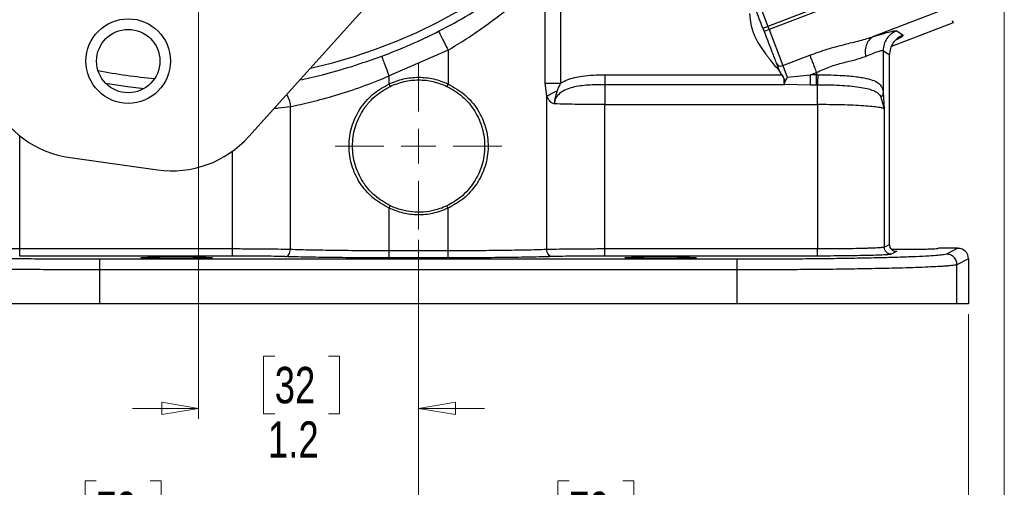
# Model space of a CAD drawing. Header units: inches. Extents: x 0.6 to 16.3, y 0.2 to 11.5.
# Tile 3 of 15: x 3.3 to 7, y 2.9 to 4.6. Entities that reach past the tile are written whole.
import ezdxf

# ---------------------------------------------------------------- set-up
doc = ezdxf.new("R2010")
doc.units = ezdxf.units.IN
doc.header["$MEASUREMENT"] = 0
doc.styles.add('SLDTEXTSTYLE0', font='TXT', dxfattribs={"width": 0.75})
doc.dimstyles.new('SLDDIMSTYLE0', dxfattribs={"dimtxt": 0.137795, "dimasz": 0.14, "dimexe": 0, "dimexo": 0.0625, "dimgap": 0.034449, "dimtad": 0, "dimdec": 1, "dimlfac": 1.5, "dimrnd": 1e-09, "dimzin": 12, "dimdsep": 46, "dimtxsty": 'SLDTEXTSTYLE0', "dimblk1": 'CLOSED', "dimblk2": 'CLOSED', "dimsah": 1, "dimcen": 0.09, "dimadec": 0, "dimazin": 3, "dimtfac": 1, "dimtdec": 1, "dimtofl": 0, "dimtmove": 0, "dimatfit": 3, "dimldrblk": 'CLOSED', "dimfxl": 0, "dimfrac": 2, "dimtolj": 1, "dimtzin": 12, "dimarcsym": 0})
doc.dimstyles.new('SLDDIMSTYLE1', dxfattribs={"dimtxt": 0.137795, "dimasz": 0.14, "dimexe": 0, "dimexo": 0.0625, "dimgap": 0.034449, "dimtad": 0, "dimdec": 1, "dimlfac": 1.5, "dimrnd": 1e-09, "dimzin": 12, "dimdsep": 46, "dimtxsty": 'SLDTEXTSTYLE0', "dimblk1": 'CLOSED', "dimblk2": 'CLOSED', "dimsah": 1, "dimcen": 0.09, "dimadec": 0, "dimazin": 3, "dimtfac": 1, "dimtofl": 0, "dimtmove": 0, "dimatfit": 3, "dimldrblk": 'CLOSED', "dimfxl": 0, "dimfrac": 2, "dimtolj": 1, "dimtzin": 12, "dimarcsym": 0})
doc.dimstyles.new('SLDDIMSTYLE3', dxfattribs={"dimtxt": 0.137795, "dimasz": 0.14, "dimexe": 0, "dimexo": 0.0625, "dimgap": 0.034449, "dimtad": 0, "dimtih": 1, "dimtoh": 1, "dimdec": 1, "dimlfac": 1.5, "dimrnd": 1e-09, "dimzin": 12, "dimdsep": 46, "dimtxsty": 'SLDTEXTSTYLE0', "dimblk1": 'CLOSED', "dimblk2": 'CLOSED', "dimsah": 1, "dimcen": 0.09, "dimadec": 0, "dimazin": 3, "dimtfac": 1, "dimtdec": 1, "dimtofl": 0, "dimtmove": 0, "dimatfit": 3, "dimldrblk": 'CLOSED', "dimfxl": 0, "dimfrac": 2, "dimtolj": 1, "dimtzin": 12, "dimarcsym": 0})
doc.dimstyles.new('SLDDIMSTYLE4', dxfattribs={"dimtxt": 0.137795, "dimasz": 0.14, "dimexe": 0, "dimexo": 0.0625, "dimgap": 0.034449, "dimtad": 0, "dimdec": 1, "dimlfac": 1.5, "dimrnd": 1e-09, "dimzin": 12, "dimdsep": 46, "dimtxsty": 'SLDTEXTSTYLE0', "dimblk1": 'CLOSED', "dimblk2": 'CLOSED', "dimsah": 1, "dimcen": 0.09, "dimadec": 0, "dimazin": 3, "dimtfac": 1, "dimtmove": 0, "dimatfit": 0, "dimldrblk": 'CLOSED', "dimfxl": 0, "dimfrac": 2, "dimtolj": 1, "dimtzin": 12, "dimarcsym": 0})

# ---------------------------------------------------------------- blocks, each defined once
blk = doc.blocks.new('_Closed')
at = {"color": 0, "linetype": 'ByBlock', "lineweight": -2}
for p, q in [((-1, 0.166667), (0, 0)), ((-1, 0.166667), (-1, -0.166667)), ((0, 0), (-1, -0.166667)), ((0, 0), (-1, 0))]:
    blk.add_line(p, q, dxfattribs=at)
blk = doc.blocks.new('_D_5')
at = {"color": 7, "linetype": 'Continuous', "lineweight": 0}
for p, q in [((1.9026, 5.7343), (1.9026, 2.0712)), ((4.7893, 3.8061), (4.7893, 2.0712)), ((3.1926, 2.3091), (3.1506, 2.3091)), ((3.1506, 2.3091), (3.1506, 2.0903)), ((3.498, 2.3091), (3.54, 2.3091)), ((3.54, 2.3091), (3.54, 2.0903)), ((1.9026, 2.1106), (3.0297, 2.1106)), ((3.1506, 2.0903), (3.1926, 2.0903)), ((3.54, 2.0903), (3.498, 2.0903)), ((4.7893, 2.1106), (3.6609, 2.1106))]:
    blk.add_line(p, q, dxfattribs=at)
at = {"color": 7, "linetype": 'Continuous', "lineweight": 18, "xscale": 0.14, "yscale": 0.14, "rotation": 180.0000000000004}
blk.add_blockref('_Closed', (1.9026, 2.1106), dxfattribs=at)
at = {"color": 7, "linetype": 'Continuous', "lineweight": 18, "xscale": 0.14, "yscale": 0.14}
blk.add_blockref('_Closed', (4.7893, 2.1106), dxfattribs=at)
at = {"color": 7, "linetype": 'Continuous', "lineweight": 18, "char_height": 0.1378, "attachment_point": 1, "style": 'SLDTEXTSTYLE0'}
for s, insert in [('110', (3.1926, 2.2679)), ('4.3', (3.2181, 2.0618))]:
    blk.add_mtext(s, dxfattribs=dict(at, insert=insert))
blk = doc.blocks.new('_D_6')
at = {"color": 7, "linetype": 'Continuous', "lineweight": 0}
for p, q in [((3.4049, 8.4345), (1.1268, 8.4345)), ((1.1662, 8.4345), (1.1662, 7.5386)), ((1.0134, 7.5106), (0.9715, 7.5106)), ((0.9715, 7.5106), (0.9715, 7.2919)), ((1.3189, 7.5106), (1.3609, 7.5106)), ((1.3609, 7.5106), (1.3609, 7.2919)), ((0.9715, 7.2919), (1.0134, 7.2919)), ((1.3609, 7.2919), (1.3189, 7.2919)), ((1.1662, 3.5648), (1.1662, 7.0857)), ((2.7105, 3.5648), (1.1268, 3.5648))]:
    blk.add_line(p, q, dxfattribs=at)
at = {"color": 7, "linetype": 'Continuous', "lineweight": 18, "xscale": 0.14, "yscale": 0.14}
for p, rotation in [((1.1662, 8.4345), 90.0000000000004), ((1.1662, 3.5648), 270.0000000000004)]:
    blk.add_blockref('_Closed', p, dxfattribs=dict(at, rotation=rotation))
at = {"color": 7, "linetype": 'Continuous', "lineweight": 18, "char_height": 0.1378, "attachment_point": 1, "style": 'SLDTEXTSTYLE0'}
for s, insert in [('186', (1.0134, 7.4695)), ('7.3', (1.0389, 7.2634))]:
    blk.add_mtext(s, dxfattribs=dict(at, insert=insert))
blk = doc.blocks.new('_D_7')
at = {"color": 7, "linetype": 'Continuous', "lineweight": 0}
for p, q in [((3.956, 5.8003), (3.956, 3.129)), ((4.7893, 3.8061), (4.7893, 3.129)), ((4.2442, 3.3668), (4.2022, 3.3668)), ((4.2022, 3.3668), (4.2022, 3.1481)), ((4.4478, 3.3668), (4.4898, 3.3668)), ((4.4898, 3.3668), (4.4898, 3.1481)), ((3.956, 3.1684), (3.706, 3.1684)), ((4.2022, 3.1481), (4.2442, 3.1481)), ((4.4898, 3.1481), (4.4478, 3.1481)), ((4.7893, 3.1684), (5.0393, 3.1684))]:
    blk.add_line(p, q, dxfattribs=at)
at = {"color": 7, "linetype": 'Continuous', "lineweight": 18, "xscale": 0.14, "yscale": 0.14}
blk.add_blockref('_Closed', (3.956, 3.1684, 0.1653), dxfattribs=at)
at = {"color": 7, "linetype": 'Continuous', "lineweight": 18, "xscale": 0.14, "yscale": 0.14, "rotation": 180.0000000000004}
blk.add_blockref('_Closed', (4.7893, 3.1684, 0.1653), dxfattribs=at)
at = {"color": 7, "linetype": 'Continuous', "lineweight": 18, "char_height": 0.1378, "attachment_point": 1, "style": 'SLDTEXTSTYLE0'}
for s, insert in [('32', (4.2442, 3.3257)), ('1.2', (4.2187, 3.1195))]:
    blk.add_mtext(s, dxfattribs=dict(at, insert=insert))
blk = doc.blocks.new('_D_8')
at = {"color": 7, "linetype": 'Continuous', "lineweight": 0}
for p, q in [((4.7893, 3.8061), (4.7893, 2.6566)), ((2.706, 3.5254), (2.706, 2.6566)), ((3.5684, 2.8944), (3.5264, 2.8944)), ((3.5264, 2.8944), (3.5264, 2.6756)), ((3.772, 2.8944), (3.814, 2.8944)), ((3.814, 2.8944), (3.814, 2.6756)), ((2.706, 2.6959), (3.4056, 2.6959)), ((4.7893, 2.6959), (3.9349, 2.6959)), ((3.5264, 2.6756), (3.5684, 2.6756)), ((3.814, 2.6756), (3.772, 2.6756))]:
    blk.add_line(p, q, dxfattribs=at)
at = {"color": 7, "linetype": 'Continuous', "lineweight": 18, "xscale": 0.14, "yscale": 0.14, "rotation": 180.0000000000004}
blk.add_blockref('_Closed', (2.706, 2.6959, 0.1653), dxfattribs=at)
at = {"color": 7, "linetype": 'Continuous', "lineweight": 18, "xscale": 0.14, "yscale": 0.14}
blk.add_blockref('_Closed', (4.7893, 2.6959, 0.1653), dxfattribs=at)
at = {"color": 7, "linetype": 'Continuous', "lineweight": 18, "char_height": 0.1378, "attachment_point": 1, "style": 'SLDTEXTSTYLE0'}
for s, insert in [('79', (3.5684, 2.8533)), ('3.1', (3.543, 2.6471))]:
    blk.add_mtext(s, dxfattribs=dict(at, insert=insert))
blk = doc.blocks.new('_D_9')
at = {"color": 7, "linetype": 'Continuous', "lineweight": 0}
for p, q in [((4.7893, 3.8061), (4.7893, 2.6566)), ((6.8726, 3.5254), (6.8726, 2.6566)), ((5.3594, 2.8944), (5.3174, 2.8944)), ((5.3174, 2.8944), (5.3174, 2.6756)), ((5.563, 2.8944), (5.605, 2.8944)), ((5.605, 2.8944), (5.605, 2.6756)), ((4.7893, 2.6959), (5.1965, 2.6959)), ((6.8726, 2.6959), (5.7259, 2.6959)), ((5.3174, 2.6756), (5.3594, 2.6756)), ((5.605, 2.6756), (5.563, 2.6756))]:
    blk.add_line(p, q, dxfattribs=at)
at = {"color": 7, "linetype": 'Continuous', "lineweight": 18, "xscale": 0.14, "yscale": 0.14, "rotation": 180.0000000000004}
blk.add_blockref('_Closed', (4.7893, 2.6959, 0.1653), dxfattribs=at)
at = {"color": 7, "linetype": 'Continuous', "lineweight": 18, "xscale": 0.14, "yscale": 0.14}
blk.add_blockref('_Closed', (6.8726, 2.6959, 0.1653), dxfattribs=at)
at = {"color": 7, "linetype": 'Continuous', "lineweight": 18, "char_height": 0.1378, "attachment_point": 1, "style": 'SLDTEXTSTYLE0'}
for s, insert in [('79', (5.3594, 2.8533)), ('3.1', (5.3339, 2.6471))]:
    blk.add_mtext(s, dxfattribs=dict(at, insert=insert))
blk = doc.blocks.new('_D_10')
at = {"color": 7, "linetype": 'Continuous', "lineweight": 0}
for p, q in [((7.0082, 4.7954), (7.0082, 2.0712)), ((4.7893, 3.8061), (4.7893, 2.0712)), ((5.8078, 2.3091), (5.7658, 2.3091)), ((5.7658, 2.3091), (5.7658, 2.0903)), ((6.0114, 2.3091), (6.0534, 2.3091)), ((6.0534, 2.3091), (6.0534, 2.0903)), ((4.7893, 2.1106), (5.6449, 2.1106)), ((5.7658, 2.0903), (5.8078, 2.0903)), ((6.0534, 2.0903), (6.0114, 2.0903)), ((7.0082, 2.1106), (6.1743, 2.1106))]:
    blk.add_line(p, q, dxfattribs=at)
at = {"color": 7, "linetype": 'Continuous', "lineweight": 18, "xscale": 0.14, "yscale": 0.14, "rotation": 180.0000000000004}
blk.add_blockref('_Closed', (4.7893, 2.1106, 0.1653), dxfattribs=at)
at = {"color": 7, "linetype": 'Continuous', "lineweight": 18, "xscale": 0.14, "yscale": 0.14}
blk.add_blockref('_Closed', (7.0082, 2.1106, 0.1653), dxfattribs=at)
at = {"color": 7, "linetype": 'Continuous', "lineweight": 18, "char_height": 0.1378, "attachment_point": 1, "style": 'SLDTEXTSTYLE0'}
for s, insert in [('85', (5.8078, 2.2679)), ('3.3', (5.7823, 2.0618))]:
    blk.add_mtext(s, dxfattribs=dict(at, insert=insert))
blk = doc.blocks.new('_D_11')
at = {"color": 7, "linetype": 'Continuous', "lineweight": 0}
for p, q in [((3.3751, 6.3812), (1.4696, 6.3812)), ((1.5089, 6.3812), (1.5089, 4.6697)), ((1.3562, 4.6417), (1.3142, 4.6417)), ((1.3142, 4.6417), (1.3142, 4.4229)), ((1.6617, 4.6417), (1.7036, 4.6417)), ((1.7036, 4.6417), (1.7036, 4.4229)), ((1.3142, 4.4229), (1.3562, 4.4229)), ((1.7036, 4.4229), (1.6617, 4.4229)), ((1.5089, 3.5648), (1.5089, 4.2167)), ((2.7105, 3.5648), (1.4696, 3.5648))]:
    blk.add_line(p, q, dxfattribs=at)
at = {"color": 7, "linetype": 'Continuous', "lineweight": 18, "xscale": 0.14, "yscale": 0.14}
for p, rotation in [((1.5089, 6.3812, 0.1653), 90.0000000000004), ((1.5089, 3.5648, 0.1653), 270.0000000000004)]:
    blk.add_blockref('_Closed', p, dxfattribs=dict(at, rotation=rotation))
at = {"color": 7, "linetype": 'Continuous', "lineweight": 18, "char_height": 0.1378, "attachment_point": 1, "style": 'SLDTEXTSTYLE0'}
for s, insert in [('107', (1.3562, 4.6005)), ('4.2', (1.3817, 4.3944))]:
    blk.add_mtext(s, dxfattribs=dict(at, insert=insert))
blk = doc.blocks.new('SW_CENTERMARKSYMBOL_1')
at = {"color": 0, "linetype": 'Continuous', "lineweight": 18}
for p, q in [((0, 0.1312), (0, 0.3159)), ((0, 0), (0, 0.0656)), ((-0.1312, 0), (-0.3159, 0)), ((0, 0), (-0.0656, 0)), ((0, 0), (0, -0.0656)), ((0, 0), (0.0656, 0)), ((0.1312, 0), (0.3159, 0)), ((0, -0.1312), (0, -0.3159))]:
    blk.add_line(p, q, dxfattribs=at)

msp = doc.modelspace()

# ---------------------------------------------------------------- linework, layer by layer
at = {"color": 7, "linetype": 'Continuous', "lineweight": 25}
for p, q in [((4.146, 4.1973), (5.1469, 5.3088)), ((6.7333, 4.8385), (6.1171, 4.602)), ((6.0601, 4.7504), (6.1123, 4.6145)), ((6.5169, 4.7698), (6.1123, 4.6145)), ((6.0424, 4.6628), (6.0468, 4.6307)), ((6.7929, 4.6831), (6.5125, 4.5755)), ((6.0468, 4.6307), (6.0496, 4.6171)), ((6.8142, 4.6276), (6.5806, 4.5379)), ((6.8109, 4.6362), (6.8142, 4.6276)), ((6.0496, 4.6171), (6.053, 4.604)), ((6.053, 4.604), (6.0571, 4.5911)), ((6.0936, 4.6073), (6.1123, 4.6145)), ((6.0936, 4.6073), (6.0984, 4.5948)), ((6.1171, 4.602), (6.0984, 4.5948)), ((6.1123, 4.6145), (6.1171, 4.602)), ((6.1171, 4.602), (6.1693, 4.4661)), ((6.6006, 4.5976), (6.6246, 4.5811)), ((6.0621, 4.5784), (6.0745, 4.554)), ((6.0745, 4.554), (6.0894, 4.5307)), ((4.9011, 4.5245), (4.6775, 4.4268)), ((4.9011, 4.5245), (4.9011, 4.3965)), ((6.5493, 4.523), (6.5493, 4.3653)), ((6.5493, 4.523), (6.5733, 4.5065)), ((6.1213, 4.4872), (6.1311, 4.4735)), ((6.1693, 4.4661), (6.2713, 4.5052)), ((6.5733, 3.7888), (6.5733, 4.5065)), ((6.5736, 4.505), (6.5736, 4.5067)), ((6.5736, 3.7886), (6.5736, 4.505)), ((6.1311, 4.4735), (6.1378, 4.4669)), ((6.1378, 4.4669), (6.1482, 4.4579)), ((6.1482, 4.4579), (6.1532, 4.4502)), ((6.1532, 4.4502), (6.1641, 4.4315)), ((6.1538, 4.4505), (6.1542, 4.4497)), ((6.1542, 4.4497), (6.1548, 4.4481)), ((6.1548, 4.4481), (6.1555, 4.4465)), ((6.1555, 4.4465), (6.1563, 4.445)), ((6.1563, 4.445), (6.1571, 4.4435)), ((6.1571, 4.4435), (6.1579, 4.4419)), ((6.1579, 4.4419), (6.1586, 4.4406)), ((6.1586, 4.4406), (6.1587, 4.4404)), ((6.1587, 4.4404), (6.1597, 4.4389)), ((6.1597, 4.4389), (6.1606, 4.4375)), ((6.1693, 4.4661), (6.186, 4.4224)), ((6.2743, 4.4315), (6.2963, 4.4399)), ((6.2963, 4.4399), (6.2963, 4.4315)), ((4.6775, 4.3965), (4.6775, 4.4268)), ((5.4944, 4.4315), (6.1641, 4.4315)), ((6.1606, 4.4375), (6.1616, 4.436)), ((6.1616, 4.436), (6.1626, 4.4345)), ((6.1626, 4.4345), (6.1645, 4.4319)), ((6.1641, 4.4315), (6.1685, 4.4255)), ((6.1645, 4.4319), (6.1689, 4.4258)), ((6.1685, 4.4255), (6.1704, 4.4227)), ((6.1689, 4.4258), (6.1707, 4.4228)), ((6.1729, 4.4166), (6.1735, 4.4134)), ((6.1733, 4.4166), (6.1739, 4.4134)), ((6.1735, 4.4072), (6.1733, 4.4042)), ((6.1735, 4.4134), (6.1735, 4.4124)), ((6.1736, 4.4103), (6.1735, 4.4072)), ((6.1739, 4.4134), (6.174, 4.4124)), ((6.174, 4.4071), (6.1739, 4.404)), ((6.1741, 4.4102), (6.174, 4.4071)), ((6.186, 4.4224), (6.2743, 4.4315)), ((6.2963, 4.4315), (6.2743, 4.4315)), ((6.3013, 4.4315), (6.2963, 4.4315)), ((4.6818, 4.3875), (4.6775, 4.3965)), ((4.9011, 4.3965), (4.8968, 4.3875)), ((5.275, 4.3501), (5.2685, 4.3995)), ((6.1751, 4.3938), (5.4944, 4.3938)), ((6.1733, 4.4014), (6.1734, 4.3989)), ((6.1734, 4.3989), (6.174, 4.3967)), ((6.1738, 4.4012), (6.174, 4.3986)), ((6.174, 4.3986), (6.1746, 4.3964)), ((6.174, 4.3967), (6.1746, 4.3951)), ((6.1746, 4.3964), (6.1747, 4.396)), ((6.1747, 4.396), (6.175, 4.3953)), ((6.1751, 4.3951), (6.2743, 4.3938)), ((6.1751, 4.3948), (6.1751, 4.3942)), ((6.1751, 4.3942), (6.1751, 4.3938)), ((6.2743, 4.3938), (6.2963, 4.3938)), ((6.3005, 4.3938), (6.2963, 4.3938)), ((6.5493, 4.3653), (6.5535, 4.3018)), ((5.275, 3.7696), (5.275, 4.3501)), ((6.541, 4.3462), (6.5535, 4.3018)), ((4.3036, 3.7696), (4.3036, 4.3109)), ((5.4944, 3.7719), (5.4944, 4.3184)), ((5.4944, 4.3184), (6.3005, 4.3184)), ((6.3005, 4.3184), (6.3005, 3.7719)), ((6.5535, 4.3018), (6.5535, 3.7789)), ((3.4695, 4.1176), (3.7996, 4.0712)), ((4.6775, 3.9263), (4.6818, 3.9353)), ((4.6775, 3.765), (4.6775, 3.9263)), ((4.9011, 3.9263), (4.8968, 3.9353)), ((4.9011, 3.765), (4.9011, 3.9263)), ((4.0842, 3.7719), (3.2781, 3.7719)), ((6.3005, 3.7719), (5.4944, 3.7719)), ((6.5535, 3.7789), (6.5733, 3.7888)), ((6.8326, 3.7744), (6.7583, 3.7744)), ((6.8326, 3.7744), (6.7888, 3.7525)), ((4.0842, 3.7453), (3.2781, 3.7453)), ((5.9966, 3.7328), (3.582, 3.7328)), ((4.9011, 3.765), (4.6775, 3.765)), ((4.9011, 3.7383), (4.6775, 3.7383)), ((6.3005, 3.7453), (5.4944, 3.7453)), ((6.5999, 3.7621), (6.5801, 3.7522)), ((6.8726, 3.7345), (6.8288, 3.7125)), ((6.8726, 3.7345), (6.8726, 3.5648)), ((3.582, 3.5648), (3.582, 3.6929)), ((5.9966, 3.6929), (3.582, 3.6929)), ((5.9966, 3.5648), (5.9966, 3.6929)), ((6.8288, 3.5648), (6.8288, 3.7125)), ((5.9966, 3.5648), (3.582, 3.5648)), ((6.8726, 3.5648), (6.8288, 3.5648))]:
    msp.add_line(p, q, dxfattribs=at)
at = {"color": 8, "linetype": 'Continuous', "lineweight": 25}
for p, q in [((5.2685, 4.3995), (5.2685, 4.7499)), ((5.3273, 4.7246), (5.3273, 4.3995)), ((6.5733, 4.5065), (6.5723, 4.505)), ((3.2781, 3.7719), (3.2781, 4.2005)), ((4.0842, 3.7719), (4.0842, 4.1418))]:
    msp.add_line(p, q, dxfattribs=at)
at = {"color": 8, "linetype": 'Continuous', "lineweight": 25, "flags": 128}
msp.add_lwpolyline([(3.603, 4.3997), (3.6865, 4.3866), (3.7491, 4.3791)], dxfattribs=at)
at = {"color": 7, "linetype": 'Continuous', "lineweight": 25}
for radius in [0.16, 0.12]:
    msp.add_circle((3.6892, 4.4831), radius, dxfattribs=at)
at = {"color": 8, "linetype": 'Continuous', "lineweight": 25}
for start, end in [(282.3996, 0), (258.8437, 265.1563)]:
    msp.add_arc((3.956, 6.3812), 1.9709, start, end, dxfattribs=at)
at = {"color": 7, "linetype": 'Continuous', "lineweight": 25}
for centre, radius, start, end in [((3.956, 6.3812), 2.0034, 290.2646, 296.9778), ((6.1614, 4.4832), 0.0189, 205.1171, 294.5963), ((3.5242, 4.5063), 0.3925, 206.0016, 262), ((3.8543, 4.4599), 0.3925, 262, 317.9984)]:
    msp.add_arc(centre, radius, start, end, dxfattribs=at)
msp.add_ellipse((6.8326, 3.7344), major_axis=(-0.0358, -0.0179), ratio=0.998288, start_param=2.678904, end_param=4.24833, dxfattribs=at)
for points, knots in [([(4.8648, 4.5958), (4.9041, 4.6166), (4.9827, 4.6584), (5.0917, 4.7274), (5.1917, 4.798), (5.2471, 4.8423), (5.2748, 4.8645)], [0, 0, 0, 0, 0.2485561, 0.4978651, 0.748285, 1, 1, 1, 1]), ([(6.0936, 4.6073), (6.0891, 4.6192), (6.0797, 4.6435), (6.0667, 4.6774), (6.0554, 4.707), (6.0502, 4.7204), (6.0477, 4.7269)], [0, 0, 0, 0, 0.245536, 0.5, 0.754464, 1, 1, 1, 1]), ([(6.0571, 4.5911), (6.0576, 4.5896), (6.0592, 4.5853), (6.061, 4.5811), (6.0621, 4.5784)], [0, 0, 0, 0, 0.344115, 1, 1, 1, 1]), ([(6.0984, 4.5948), (6.103, 4.5829), (6.1123, 4.5586), (6.1253, 4.5247), (6.1367, 4.4952), (6.1418, 4.4818), (6.1443, 4.4752)], [0, 0, 0, 0, 0.245536, 0.5, 0.754464, 1, 1, 1, 1]), ([(6.5125, 4.5755), (6.5247, 4.5794), (6.5494, 4.5872), (6.5761, 4.5945), (6.5947, 4.5986), (6.5986, 4.5979), (6.6006, 4.5976)], [0, 0, 0, 0, 0.25081, 0.503018, 0.753643, 1, 1, 1, 1]), ([(6.2713, 4.5052), (6.2933, 4.5131), (6.3369, 4.5288), (6.4014, 4.5461), (6.4614, 4.5601), (6.4958, 4.5705), (6.5125, 4.5755)], [0, 0, 0, 0, 0.264157, 0.522892, 0.768297, 1, 1, 1, 1]), ([(6.5125, 4.5755), (6.5072, 4.5723), (6.4967, 4.5659), (6.4861, 4.5479), (6.4804, 4.5257), (6.4817, 4.5092), (6.4824, 4.5009)], [0, 0, 0, 0, 0.2500778, 0.5, 0.7499222, 1, 1, 1, 1]), ([(6.0894, 4.5307), (6.0934, 4.5251), (6.0988, 4.5175), (6.1044, 4.5101), (6.1058, 4.5081)], [0, 0, 0, 0, 0.738916, 1, 1, 1, 1]), ([(6.4824, 4.5009), (6.4919, 4.5049), (6.5105, 4.5126), (6.5307, 4.52), (6.5448, 4.524), (6.5478, 4.5233), (6.5493, 4.523)], [0, 0, 0, 0, 0.2579495, 0.5051687, 0.7536021, 1, 1, 1, 1]), ([(6.1058, 4.5081), (6.1083, 4.5048), (6.1135, 4.4979), (6.1186, 4.4909), (6.1213, 4.4872)], [0, 0, 0, 0, 0.476417, 1, 1, 1, 1]), ([(6.2963, 4.4399), (6.3132, 4.4477), (6.3466, 4.463), (6.3974, 4.4773), (6.4444, 4.4877), (6.4697, 4.4965), (6.4824, 4.5009)], [0, 0, 0, 0, 0.254624, 0.504478, 0.751953, 1, 1, 1, 1]), ([(6.1538, 4.4505), (6.1538, 4.4505), (6.1538, 4.4505), (6.1537, 4.4505), (6.1536, 4.4504), (6.1535, 4.4504), (6.1534, 4.4503), (6.1533, 4.4503), (6.1532, 4.4502)], [0, 0, 0, 0, 0.2394396, 0.3683514, 0.5000038, 0.6316556, 0.7605657, 1, 1, 1, 1]), ([(4.3036, 4.3109), (4.3293, 4.3164), (4.3806, 4.3275), (4.4748, 4.3527), (4.5754, 4.3851), (4.6434, 4.4129), (4.6775, 4.4268)], [0, 0, 0, 0, 0.2490088, 0.4985179, 0.7486426, 1, 1, 1, 1]), ([(4.6775, 4.3965), (4.6955, 4.4037), (4.7313, 4.418), (4.7893, 4.4236), (4.8473, 4.418), (4.8831, 4.4037), (4.9011, 4.3965)], [0, 0, 0, 0, 0.25006, 0.5, 0.74994, 1, 1, 1, 1]), ([(5.3273, 4.3995), (5.3355, 4.4039), (5.3522, 4.4128), (5.3799, 4.421), (5.4271, 4.4301), (5.4657, 4.4309), (5.4944, 4.4315)], [0, 0, 0, 0, 0.162563, 0.328978, 0.500899, 1, 1, 1, 1]), ([(6.1641, 4.4315), (6.1641, 4.4315), (6.1642, 4.4316), (6.1643, 4.4317), (6.1644, 4.4318), (6.1645, 4.4318), (6.1645, 4.4319)], [0, 0, 0, 0, 0.2456, 0.50001, 0.754415, 1, 1, 1, 1]), ([(6.1704, 4.4227), (6.1704, 4.4226), (6.171, 4.4216), (6.1714, 4.4206), (6.1719, 4.4197)], [0, 0, 0, 0, 0.092762, 1, 1, 1, 1]), ([(6.1707, 4.4228), (6.1708, 4.4227), (6.1714, 4.4217), (6.1718, 4.4207), (6.1722, 4.4198)], [0, 0, 0, 0, 0.128544, 1, 1, 1, 1]), ([(6.1719, 4.4197), (6.1721, 4.4189), (6.1726, 4.4179), (6.1728, 4.4169), (6.1729, 4.4166)], [0, 0, 0, 0, 0.714844, 1, 1, 1, 1]), ([(6.1722, 4.4198), (6.1725, 4.419), (6.1729, 4.4179), (6.1732, 4.4169), (6.1733, 4.4166)], [0, 0, 0, 0, 0.739835, 1, 1, 1, 1]), ([(6.1733, 4.4042), (6.1733, 4.404), (6.1733, 4.403), (6.1733, 4.4021), (6.1733, 4.4014)], [0, 0, 0, 0, 0.261776, 1, 1, 1, 1]), ([(6.1735, 4.4124), (6.1735, 4.4124), (6.1736, 4.4117), (6.1736, 4.411), (6.1736, 4.4103)], [0, 0, 0, 0, 0.001094, 1, 1, 1, 1]), ([(6.1739, 4.404), (6.1739, 4.4038), (6.1738, 4.4028), (6.1738, 4.4018), (6.1738, 4.4012)], [0, 0, 0, 0, 0.262135, 1, 1, 1, 1]), ([(6.174, 4.4124), (6.174, 4.4124), (6.174, 4.4116), (6.174, 4.4109), (6.1741, 4.4102)], [0, 0, 0, 0, 0.0011, 1, 1, 1, 1]), ([(6.186, 4.4224), (6.1845, 4.4196), (6.1816, 4.414), (6.1775, 4.4065), (6.1745, 4.4), (6.1747, 4.3973), (6.1747, 4.396)], [0, 0, 0, 0, 0.25192, 0.5031645, 0.7524956, 1, 1, 1, 1]), ([(6.3013, 4.4315), (6.3012, 4.4269), (6.3012, 4.4177), (6.301, 4.4065), (6.3007, 4.3982), (6.3006, 4.3953), (6.3005, 4.3938)], [0, 0, 0, 0, 0.279857, 0.559469, 0.779712, 1, 1, 1, 1]), ([(6.3013, 4.4315), (6.3179, 4.4313), (6.351, 4.4309), (6.3935, 4.4289), (6.4277, 4.4263), (6.454, 4.4234), (6.482, 4.4189), (6.5087, 4.4121), (6.5275, 4.403), (6.538, 4.394), (6.5459, 4.3835), (6.5479, 4.3726), (6.5493, 4.3653)], [0, 0, 0, 0, 0.128105, 0.255498, 0.342661, 0.425344, 0.503599, 0.634897, 0.754604, 0.818284, 0.878493, 1, 1, 1, 1]), ([(4.6775, 3.9263), (4.6558, 3.9386), (4.6125, 3.9633), (4.5643, 4.0206), (4.5331, 4.0876), (4.5224, 4.1614), (4.5331, 4.2352), (4.5643, 4.3023), (4.6125, 4.3596), (4.6558, 4.3842), (4.6775, 4.3965)], [0, 0, 0, 0, 0.126041, 0.251244, 0.375836, 0.5, 0.624164, 0.748756, 0.873959, 1, 1, 1, 1]), ([(4.6818, 3.9353), (4.6613, 3.9472), (4.627, 3.967), (4.5952, 4.0021), (4.5684, 4.0403), (4.5457, 4.0907), (4.5356, 4.1614), (4.5457, 4.2322), (4.5684, 4.2825), (4.5885, 4.3112), (4.6032, 4.3294), (4.6304, 4.3579), (4.6613, 4.3757), (4.6818, 4.3875)], [0, 0, 0, 0, 0.125014, 0.209193, 0.250193, 0.375117, 0.499964, 0.624811, 0.749734, 0.790734, 0.812389, 0.874986, 1, 1, 1, 1]), ([(4.8968, 4.3875), (4.9175, 4.3756), (4.9484, 4.3577), (4.9813, 4.3233), (5.0092, 4.2851), (5.0335, 4.2302), (5.043, 4.1587), (5.032, 4.0875), (5.0065, 4.033), (4.977, 3.9944), (4.9443, 3.9622), (4.9148, 3.9455), (4.8968, 3.9353)], [0, 0, 0, 0, 0.126003, 0.188282, 0.253001, 0.378753, 0.504566, 0.630543, 0.756605, 0.821136, 0.890403, 1, 1, 1, 1]), ([(4.9011, 4.3965), (4.923, 4.3841), (4.9667, 4.3592), (5.0151, 4.3011), (5.0462, 4.2332), (5.0563, 4.1586), (5.0446, 4.0843), (5.0115, 4.0158), (4.9624, 3.9605), (4.9202, 3.9369), (4.9011, 3.9263)], [0, 0, 0, 0, 0.127196, 0.253543, 0.379269, 0.504568, 0.629874, 0.755639, 0.889456, 1, 1, 1, 1]), ([(5.4944, 4.3938), (5.4733, 4.3935), (5.4322, 4.393), (5.3823, 4.3872), (5.3465, 4.3756), (5.3241, 4.3626), (5.3104, 4.3469), (5.3045, 4.3323), (5.304, 4.3248), (5.3037, 4.3211)], [0, 0, 0, 0, 0.283904, 0.551843, 0.675742, 0.791716, 0.898725, 0.949878, 1, 1, 1, 1]), ([(5.3139, 4.3705), (5.3121, 4.3654), (5.309, 4.3569), (5.3064, 4.3459), (5.3051, 4.3386), (5.3045, 4.3336), (5.3039, 4.328), (5.3038, 4.324), (5.3037, 4.3211)], [0, 0, 0, 0, 0.325331, 0.532943, 0.670464, 0.76414, 0.830272, 1, 1, 1, 1]), ([(5.3273, 4.3995), (5.3247, 4.3946), (5.3208, 4.3874), (5.3167, 4.3776), (5.3148, 4.3729), (5.3139, 4.3705)], [0, 0, 0, 0, 0.522334, 0.760871, 1, 1, 1, 1]), ([(6.1746, 4.3964), (6.1746, 4.3964), (6.1745, 4.3965), (6.1744, 4.3966), (6.1742, 4.3967), (6.1741, 4.3967), (6.174, 4.3967)], [0, 0, 0, 0, 0.243758, 0.5, 0.756242, 1, 1, 1, 1]), ([(6.175, 4.3953), (6.175, 4.3953), (6.175, 4.3952), (6.1751, 4.3951), (6.1751, 4.3951)], [0, 0, 0, 0, 0.499897, 1, 1, 1, 1]), ([(6.3005, 4.3938), (6.3147, 4.3937), (6.3433, 4.3934), (6.3847, 4.3918), (6.4236, 4.3891), (6.4587, 4.3852), (6.489, 4.3796), (6.5132, 4.3717), (6.5313, 4.3616), (6.5378, 4.3513), (6.541, 4.3462)], [0, 0, 0, 0, 0.1244419, 0.2492278, 0.3744976, 0.5001857, 0.6262342, 0.7524126, 0.8775501, 1, 1, 1, 1]), ([(6.5493, 4.3653), (6.5487, 4.3614), (6.5477, 4.3546), (6.5431, 4.3488), (6.541, 4.3462)], [0, 0, 0, 0, 0.559513, 1, 1, 1, 1]), ([(5.3037, 4.3211), (5.3019, 4.3215), (5.2953, 4.3231), (5.2845, 4.3325), (5.2784, 4.3439), (5.275, 4.3501)], [0, 0, 0, 0, 0.139886, 0.5283282, 1, 1, 1, 1]), ([(5.4944, 4.3184), (5.4776, 4.3184), (5.4438, 4.3185), (5.3941, 4.319), (5.346, 4.3198), (5.3179, 4.3206), (5.3037, 4.3211)], [0, 0, 0, 0, 0.241763, 0.489012, 0.741755, 1, 1, 1, 1]), ([(6.5535, 4.3018), (6.5527, 4.3025), (6.5513, 4.3036), (6.546, 4.3053), (6.5396, 4.3067), (6.5281, 4.3087), (6.5084, 4.3111), (6.4754, 4.3137), (6.4367, 4.3158), (6.393, 4.3173), (6.3472, 4.3182), (6.3159, 4.3183), (6.3005, 4.3184)], [0, 0, 0, 0, 0.071806, 0.135932, 0.192375, 0.241135, 0.376865, 0.500493, 0.630191, 0.756664, 0.879928, 1, 1, 1, 1]), ([(4.9011, 3.9263), (4.8818, 3.9187), (4.845, 3.9042), (4.7866, 3.8993), (4.73, 3.9052), (4.695, 3.9193), (4.6775, 3.9263)], [0, 0, 0, 0, 0.267636, 0.511724, 0.755802, 1, 1, 1, 1]), ([(4.8968, 3.9353), (4.888, 3.9315), (4.8535, 3.9166), (4.7872, 3.9066), (4.7225, 3.9175), (4.6893, 3.932), (4.6818, 3.9353)], [0, 0, 0, 0, 0.129441, 0.509207, 0.888981, 1, 1, 1, 1]), ([(3.2781, 3.7719), (3.2627, 3.772), (3.2314, 3.772), (3.1856, 3.7724), (3.1419, 3.773), (3.1032, 3.7739), (3.0703, 3.775), (3.0493, 3.776), (3.0364, 3.777), (3.0283, 3.7779), (3.0262, 3.7785), (3.0251, 3.7789)], [0, 0, 0, 0, 0.120191, 0.243561, 0.370113, 0.499848, 0.623463, 0.75913, 0.825792, 0.906085, 1, 1, 1, 1]), ([(4.3036, 3.7696), (4.2882, 3.77), (4.2579, 3.7707), (4.2022, 3.7714), (4.1439, 3.7718), (4.1039, 3.7719), (4.0842, 3.7719)], [0, 0, 0, 0, 0.261981, 0.515974, 0.761979, 1, 1, 1, 1]), ([(4.2837, 3.7429), (4.2862, 3.7434), (4.2914, 3.7443), (4.298, 3.7505), (4.3026, 3.7592), (4.3033, 3.7661), (4.3036, 3.7696)], [0, 0, 0, 0, 0.250168, 0.5, 0.749832, 1, 1, 1, 1]), ([(4.6775, 3.765), (4.6426, 3.765), (4.5722, 3.7651), (4.4723, 3.7661), (4.3793, 3.7675), (4.3293, 3.7689), (4.3036, 3.7696)], [0, 0, 0, 0, 0.248098, 0.499972, 0.743516, 1, 1, 1, 1]), ([(5.275, 3.7696), (5.2493, 3.7689), (5.1993, 3.7675), (5.1063, 3.7661), (5.0064, 3.7651), (4.936, 3.765), (4.9011, 3.765)], [0, 0, 0, 0, 0.256485, 0.500028, 0.751903, 1, 1, 1, 1]), ([(5.4944, 3.7719), (5.4747, 3.7719), (5.4347, 3.7718), (5.3764, 3.7714), (5.3207, 3.7707), (5.2904, 3.77), (5.275, 3.7696)], [0, 0, 0, 0, 0.238021, 0.484026, 0.738019, 1, 1, 1, 1]), ([(5.2949, 3.7429), (5.2923, 3.7434), (5.2872, 3.7443), (5.2806, 3.7505), (5.276, 3.7592), (5.2753, 3.7661), (5.275, 3.7696)], [0, 0, 0, 0, 0.250168, 0.5, 0.749831, 1, 1, 1, 1]), ([(6.5535, 3.7789), (6.5516, 3.7784), (6.5481, 3.7775), (6.5345, 3.7764), (6.5206, 3.7756), (6.5067, 3.775), (6.4915, 3.7744), (6.469, 3.7738), (6.4367, 3.773), (6.393, 3.7724), (6.3472, 3.772), (6.3159, 3.772), (6.3005, 3.7719)], [0, 0, 0, 0, 0.1356173, 0.2406463, 0.3100758, 0.3764803, 0.4398596, 0.5002136, 0.6299334, 0.7564696, 0.8798242, 1, 1, 1, 1]), ([(6.5859, 3.7667), (6.5859, 3.7668), (6.5857, 3.767), (6.5834, 3.7685), (6.5811, 3.7705), (6.5797, 3.772), (6.5783, 3.7738), (6.577, 3.7758), (6.576, 3.7779), (6.5741, 3.7826), (6.5738, 3.7863), (6.5736, 3.7894)], [0, 0, 0, 0, 0.2041101, 0.4268774, 0.5059862, 0.5691261, 0.6215318, 0.6689263, 0.7162576, 0.7665072, 1, 1, 1, 1]), ([(6.5803, 3.7711), (6.5943, 3.771), (6.6251, 3.7708), (6.6663, 3.771), (6.6978, 3.7714), (6.7236, 3.772), (6.7435, 3.7727), (6.7561, 3.7736), (6.7575, 3.7741), (6.7583, 3.7744)], [0, 0, 0, 0, 0.168579, 0.370186, 0.475723, 0.584108, 0.758606, 0.871028, 1, 1, 1, 1]), ([(3.582, 3.7328), (3.5507, 3.7329), (3.4871, 3.7329), (3.3919, 3.7334), (3.2966, 3.7342), (3.2035, 3.7353), (3.1151, 3.7367), (3.0343, 3.7385), (2.9631, 3.7405), (2.903, 3.7428), (2.8554, 3.7451), (2.8209, 3.7476), (2.798, 3.7501), (2.7925, 3.7517), (2.7898, 3.7525)], [0, 0, 0, 0, 0.078013, 0.158273, 0.240636, 0.3262, 0.412699, 0.499946, 0.587208, 0.673719, 0.75929, 0.841686, 0.921965, 1, 1, 1, 1]), ([(3.8726, 3.742), (3.8553, 3.7419), (3.829, 3.7418), (3.7975, 3.7414), (3.7716, 3.7409), (3.7517, 3.7401), (3.7395, 3.7392), (3.7356, 3.7384), (3.7395, 3.7376), (3.7517, 3.7367), (3.7716, 3.736), (3.7975, 3.7354), (3.829, 3.735), (3.8726, 3.7348), (3.9163, 3.735), (3.9478, 3.7354), (3.9736, 3.736), (3.9936, 3.7367), (4.0058, 3.7376), (4.0096, 3.7384), (4.0058, 3.7392), (3.9936, 3.7401), (3.9736, 3.7409), (3.9478, 3.7414), (3.9163, 3.7418), (3.8899, 3.7419), (3.8726, 3.742)], [0, 0, 0, 0, 0.060622, 0.092355, 0.124946, 0.177415, 0.211219, 0.25, 0.28878, 0.322584, 0.375054, 0.407645, 0.439378, 0.5, 0.560621, 0.592355, 0.624946, 0.677415, 0.711219, 0.75, 0.78878, 0.822584, 0.875054, 0.907645, 0.939378, 1, 1, 1, 1]), ([(4.2837, 3.7429), (4.2705, 3.7433), (4.2439, 3.744), (4.1943, 3.7447), (4.1404, 3.7452), (4.1028, 3.7453), (4.0842, 3.7453)], [0, 0, 0, 0, 0.247212, 0.500026, 0.752825, 1, 1, 1, 1]), ([(4.6775, 3.7383), (4.6409, 3.7384), (4.5667, 3.7385), (4.4602, 3.7394), (4.3622, 3.7409), (4.3097, 3.7423), (4.2837, 3.7429)], [0, 0, 0, 0, 0.247175, 0.499974, 0.752788, 1, 1, 1, 1]), ([(5.2949, 3.7429), (5.2689, 3.7423), (5.2163, 3.7409), (5.1184, 3.7394), (5.0119, 3.7385), (4.9377, 3.7384), (4.9011, 3.7383)], [0, 0, 0, 0, 0.247212, 0.500026, 0.752825, 1, 1, 1, 1]), ([(5.4944, 3.7453), (5.4758, 3.7453), (5.4382, 3.7452), (5.3843, 3.7447), (5.3347, 3.744), (5.3081, 3.7433), (5.2949, 3.7429)], [0, 0, 0, 0, 0.247175, 0.499974, 0.752788, 1, 1, 1, 1]), ([(5.706, 3.742), (5.6887, 3.7419), (5.6623, 3.7418), (5.6308, 3.7414), (5.605, 3.7409), (5.585, 3.7401), (5.5728, 3.7392), (5.5689, 3.7384), (5.5728, 3.7376), (5.585, 3.7367), (5.605, 3.736), (5.6308, 3.7354), (5.6623, 3.735), (5.706, 3.7348), (5.7496, 3.735), (5.7811, 3.7354), (5.807, 3.736), (5.8269, 3.7367), (5.8391, 3.7376), (5.843, 3.7384), (5.8391, 3.7392), (5.8269, 3.7401), (5.807, 3.7409), (5.7811, 3.7414), (5.7496, 3.7418), (5.7233, 3.7419), (5.706, 3.742)], [0, 0, 0, 0, 0.060622, 0.092355, 0.124946, 0.177415, 0.211219, 0.25, 0.28878, 0.322584, 0.375054, 0.407645, 0.439378, 0.5, 0.560621, 0.592355, 0.624946, 0.677415, 0.711219, 0.75, 0.78878, 0.822584, 0.875054, 0.907645, 0.939378, 1, 1, 1, 1]), ([(6.7888, 3.7525), (6.7861, 3.7517), (6.7806, 3.7501), (6.7577, 3.7476), (6.7232, 3.7451), (6.6756, 3.7428), (6.6155, 3.7405), (6.5443, 3.7385), (6.4635, 3.7367), (6.3751, 3.7353), (6.282, 3.7342), (6.1867, 3.7334), (6.0915, 3.7329), (6.0279, 3.7329), (5.9966, 3.7328)], [0, 0, 0, 0, 0.0780394, 0.1583242, 0.2407101, 0.3262914, 0.412802, 0.5000536, 0.5873114, 0.6738107, 0.7593637, 0.8417373, 0.9219918, 1, 1, 1, 1]), ([(6.5801, 3.7522), (6.5784, 3.7518), (6.5749, 3.7509), (6.5576, 3.7496), (6.5309, 3.7484), (6.4945, 3.7473), (6.4506, 3.7464), (6.4018, 3.7457), (6.3512, 3.7453), (6.3171, 3.7453), (6.3005, 3.7453)], [0, 0, 0, 0, 0.117095, 0.240726, 0.369129, 0.500054, 0.63097, 0.759348, 0.882944, 1, 1, 1, 1]), ([(3.582, 3.6929), (3.5484, 3.6929), (3.4805, 3.6929), (3.3792, 3.6934), (3.2879, 3.6942), (3.2071, 3.6951), (3.1369, 3.696), (3.0699, 3.6972), (3.0174, 3.6983), (2.9773, 3.6993), (2.9476, 3.7001), (2.9189, 3.701), (2.8915, 3.702), (2.8657, 3.703), (2.8417, 3.7041), (2.815, 3.7054), (2.7868, 3.7073), (2.7603, 3.7097), (2.7535, 3.7116), (2.7498, 3.7125)], [0, 0, 0, 0, 0.079768, 0.160951, 0.24355, 0.306446, 0.370139, 0.434631, 0.49992, 0.534019, 0.569107, 0.605181, 0.642244, 0.680293, 0.719331, 0.759355, 0.825954, 0.906172, 1, 1, 1, 1]), ([(6.8288, 3.7125), (6.8273, 3.712), (6.8243, 3.711), (6.815, 3.7096), (6.8031, 3.7084), (6.7893, 3.7072), (6.7744, 3.7062), (6.7524, 3.7048), (6.7204, 3.7033), (6.6748, 3.7015), (6.6248, 3.6999), (6.5632, 3.6983), (6.4876, 3.6968), (6.3959, 3.6953), (6.2992, 3.6942), (6.1994, 3.6934), (6.0981, 3.6929), (6.0302, 3.6929), (5.9966, 3.6929)], [0, 0, 0, 0, 0.048649, 0.09389, 0.135723, 0.174147, 0.209163, 0.24077, 0.310145, 0.3765, 0.439832, 0.500143, 0.586993, 0.672426, 0.756442, 0.839043, 0.920229, 1, 1, 1, 1])]:
    msp.add_open_spline(points, degree=3, knots=knots, dxfattribs=at)
at = {"color": 8, "linetype": 'Continuous', "lineweight": 25}
for points, knots in [([(4.9011, 4.5245), (4.9241, 4.5385), (4.97, 4.5664), (5.0377, 4.6126), (5.0971, 4.6566), (5.1488, 4.6978), (5.1917, 4.7341), (5.2258, 4.7643), (5.2444, 4.7817), (5.2507, 4.7876)], [0, 0, 0, 0, 0.172248, 0.343885, 0.531094, 0.664301, 0.797961, 0.931397, 1, 1, 1, 1]), ([(6.6246, 4.5811), (6.6244, 4.5794), (6.6241, 4.5764), (6.605, 4.5665), (6.5966, 4.5621)], [0, 0, 0, 0, 0.559511, 1, 1, 1, 1]), ([(4.3389, 4.4115), (4.3669, 4.4178), (4.4284, 4.4316), (4.5356, 4.4617), (4.6118, 4.4884), (4.6498, 4.5018)], [0, 0, 0, 0, 0.296347, 0.648886, 1, 1, 1, 1]), ([(4.2886, 4.3557), (4.2918, 4.3503), (4.2999, 4.337), (4.3022, 4.3207), (4.3036, 4.3109)], [0, 0, 0, 0, 0.402255, 1, 1, 1, 1]), ([(4.2421, 4.304), (4.2475, 4.3045), (4.2709, 4.3067), (4.2894, 4.3091), (4.3036, 4.3109)], [0, 0, 0, 0, 0.23031, 1, 1, 1, 1]), ([(6.5894, 3.7644), (6.5913, 3.7642), (6.6014, 3.7635), (6.6006, 3.7628), (6.5999, 3.7621)], [0, 0, 0, 0, 0.180797, 1, 1, 1, 1])]:
    msp.add_open_spline(points, degree=3, knots=knots, dxfattribs=at)
at = {"color": 7, "linetype": 'Continuous', "lineweight": 25}
for points in [[(4.8648, 4.5958), (4.8655, 4.5944), (4.8668, 4.5918), (4.8753, 4.5752), (4.8871, 4.5519), (4.8964, 4.5337), (4.9011, 4.5245)], [(6.6006, 4.5976), (6.5933, 4.594), (6.5789, 4.587), (6.5625, 4.5688), (6.5514, 4.547), (6.55, 4.531), (6.5493, 4.523)], [(6.6246, 4.5811), (6.6173, 4.5775), (6.6029, 4.5705), (6.5865, 4.5523), (6.5754, 4.5306), (6.574, 4.5145), (6.5733, 4.5065)], [(4.6775, 4.4268), (4.674, 4.4364), (4.6669, 4.4556), (4.6579, 4.4801), (4.6514, 4.4975), (4.6504, 4.5004), (4.6498, 4.5018)], [(6.2713, 4.5052), (6.2727, 4.5015), (6.2755, 4.4942), (6.2816, 4.4782), (6.2887, 4.4598), (6.2938, 4.4466), (6.2963, 4.4399)], [(6.1443, 4.4752), (6.1456, 4.4718), (6.1482, 4.4651), (6.152, 4.4553), (6.1538, 4.4505)], [(4.6818, 4.3875), (4.6991, 4.3944), (4.7335, 4.4082), (4.7893, 4.4135), (4.8451, 4.4082), (4.8795, 4.3944), (4.8968, 4.3875)], [(5.4944, 4.4315), (5.4944, 4.4274), (5.4944, 4.4192), (5.4944, 4.4081), (5.4944, 4.3989), (5.4944, 4.3955), (5.4944, 4.3938)], [(6.2743, 4.3938), (6.2743, 4.3955), (6.2743, 4.3989), (6.2743, 4.4081), (6.2743, 4.4192), (6.2743, 4.4274), (6.2743, 4.4315)], [(6.2963, 4.3938), (6.2963, 4.3955), (6.2963, 4.3989), (6.2963, 4.4081), (6.2963, 4.4192), (6.2963, 4.4274), (6.2963, 4.4315)], [(5.2685, 4.3995), (5.2725, 4.3995), (5.2804, 4.3995), (5.295, 4.3995), (5.3108, 4.3995), (5.3218, 4.3995), (5.3273, 4.3995)], [(5.275, 4.3501), (5.2805, 4.3538), (5.2914, 4.3611), (5.3064, 4.3674), (5.3139, 4.3705)], [(5.4944, 4.3938), (5.4944, 4.3904), (5.4944, 4.3835), (5.4944, 4.3652), (5.4944, 4.343), (5.4944, 4.3266), (5.4944, 4.3184)], [(6.3005, 4.3184), (6.3005, 4.3266), (6.3005, 4.343), (6.3005, 4.3652), (6.3005, 4.3835), (6.3005, 4.3904), (6.3005, 4.3938)], [(3.2781, 3.7453), (3.2781, 3.7458), (3.2781, 3.7467), (3.2781, 3.7529), (3.2781, 3.7616), (3.2781, 3.7685), (3.2781, 3.7719)], [(4.0842, 3.7453), (4.0842, 3.7458), (4.0842, 3.7467), (4.0842, 3.7529), (4.0842, 3.7616), (4.0842, 3.7685), (4.0842, 3.7719)], [(5.4944, 3.7453), (5.4944, 3.7458), (5.4944, 3.7467), (5.4944, 3.7529), (5.4944, 3.7616), (5.4944, 3.7685), (5.4944, 3.7719)], [(6.3005, 3.7453), (6.3005, 3.7458), (6.3005, 3.7467), (6.3005, 3.7529), (6.3005, 3.7616), (6.3005, 3.7685), (6.3005, 3.7719)], [(6.5801, 3.7522), (6.5766, 3.7526), (6.5697, 3.7534), (6.5609, 3.7596), (6.5547, 3.7684), (6.5539, 3.7754), (6.5535, 3.7789)], [(6.5999, 3.7621), (6.5964, 3.7625), (6.5895, 3.7633), (6.5807, 3.7695), (6.5745, 3.7783), (6.5737, 3.7853), (6.5733, 3.7888)], [(3.582, 3.6929), (3.582, 3.698), (3.582, 3.7083), (3.582, 3.7214), (3.582, 3.7307), (3.582, 3.7321), (3.582, 3.7328)], [(4.6775, 3.7383), (4.6775, 3.7388), (4.6775, 3.7397), (4.6775, 3.7459), (4.6775, 3.7546), (4.6775, 3.7615), (4.6775, 3.765)], [(4.9011, 3.7383), (4.9011, 3.7388), (4.9011, 3.7397), (4.9011, 3.7459), (4.9011, 3.7546), (4.9011, 3.7615), (4.9011, 3.765)], [(5.9966, 3.6929), (5.9966, 3.698), (5.9966, 3.7083), (5.9966, 3.7214), (5.9966, 3.7307), (5.9966, 3.7321), (5.9966, 3.7328)], [(6.8288, 3.7125), (6.8282, 3.7178), (6.8269, 3.7282), (6.8177, 3.7415), (6.8045, 3.7507), (6.7941, 3.7519), (6.7888, 3.7525)], [(3.582, 3.5648), (3.5469, 3.5648), (3.4766, 3.5648), (3.3728, 3.5648), (3.2724, 3.5648), (3.1769, 3.5648), (3.0879, 3.5648), (3.0069, 3.5648), (2.935, 3.5648), (2.8734, 3.5648), (2.8232, 3.5648), (2.7853, 3.5648), (2.7592, 3.5648), (2.7529, 3.5648), (2.7498, 3.5648)], [(6.8288, 3.5648), (6.8256, 3.5648), (6.8194, 3.5648), (6.7933, 3.5648), (6.7554, 3.5648), (6.7052, 3.5648), (6.6436, 3.5648), (6.5717, 3.5648), (6.4907, 3.5648), (6.4017, 3.5648), (6.3062, 3.5648), (6.2058, 3.5648), (6.102, 3.5648), (6.0317, 3.5648), (5.9966, 3.5648)]]:
    msp.add_open_spline(points, degree=3, dxfattribs=at)

# ---------------------------------------------------------------- block references
at = {"color": 7, "linetype": 'Continuous', "lineweight": 0}
msp.add_blockref('SW_CENTERMARKSYMBOL_1', (4.7893, 4.1614), dxfattribs=at)

# ---------------------------------------------------------------- dimensions: what is measured, and where the dimension line sits
at = {"color": 7, "linetype": 'Continuous', "lineweight": 18}
for base, p1, picture, middle in [((1.1662, 3.5648), (3.4443, 8.4345), '_D_6', (1.1662, 7.3122)), ((1.5089, 3.5648), (3.4145, 6.3812), '_D_11', (1.5089, 4.4432))]:
    dim = msp.add_linear_dim(base=base, p1=p1, p2=(2.7498, 3.5648), angle=90, dimstyle='SLDDIMSTYLE3', dxfattribs=at)
    dim.commit()
    dim.dimension.update_dxf_attribs({"geometry": picture, "text_midpoint": middle, "dimtype": 160})
for base, p1, dimstyle, picture, middle in [((4.7893, 3.1684), (3.956, 5.8397), 'SLDDIMSTYLE4', '_D_7', (4.346, 3.1684)), ((4.7893, 2.1106), (1.9026, 5.7736), 'SLDDIMSTYLE0', '_D_5', (3.3453, 2.1106)), ((4.7893, 2.1106), (7.0082, 4.8348), 'SLDDIMSTYLE0', '_D_10', (5.9096, 2.1106)), ((4.7893, 2.6959), (2.706, 3.5648), 'SLDDIMSTYLE1', '_D_8', (3.6702, 2.6959)), ((4.7893, 2.6959), (6.8726, 3.5648), 'SLDDIMSTYLE0', '_D_9', (5.4612, 2.6959))]:
    dim = msp.add_linear_dim(base=base, p1=p1, p2=(4.7893, 3.8455), dimstyle=dimstyle, dxfattribs=at)
    dim.commit()
    dim.dimension.update_dxf_attribs({"geometry": picture, "text_midpoint": middle, "dimtype": 160})

doc.saveas('drawing.dxf')
